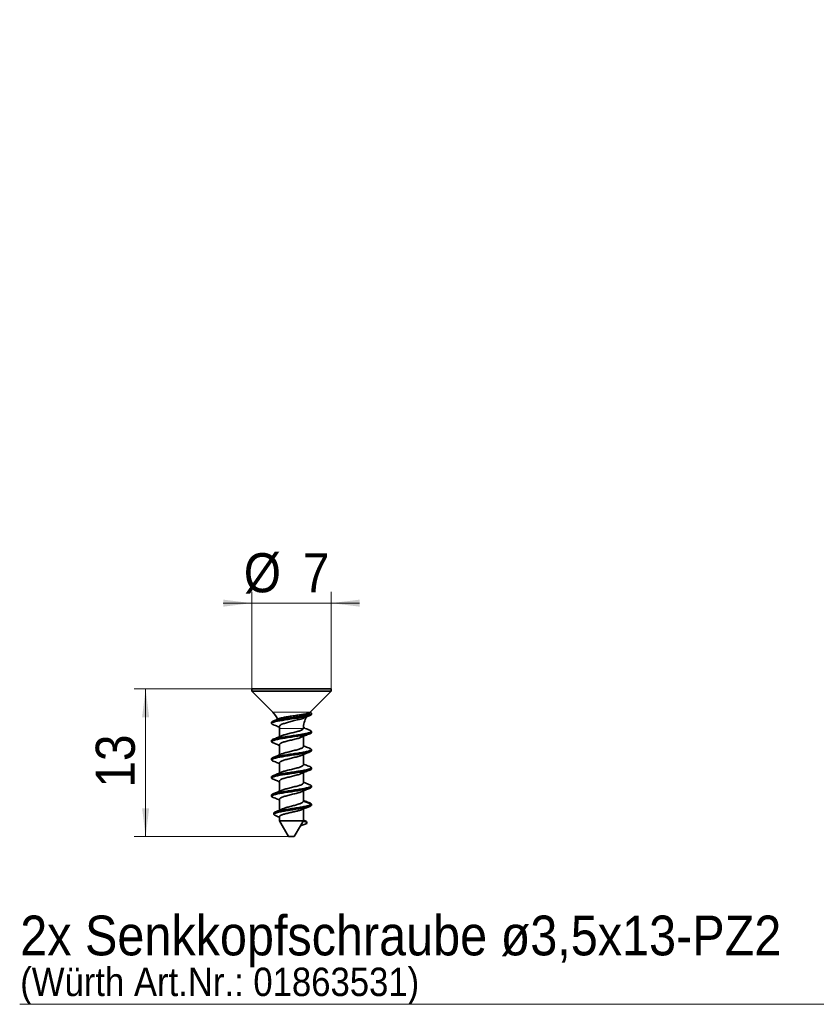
# Model space of a CAD drawing. Header units: millimetres. Extents: x 0 to 594, y 0 to 420.
# Tile 25 of 73: x 176 to 246, y 107 to 194. Entities that reach past the tile are written whole.
import ezdxf

# ---------------------------------------------------------------- set-up
doc = ezdxf.new("R2010")
doc.units = ezdxf.units.MM
doc.linetypes.add('SLD-Durchgehend', pattern=[0])
doc.styles.add('SLDTEXTSTYLE0', font='GOTHIC.TTF', dxfattribs={"width": 0.913})
doc.dimstyles.new('SLDDIMSTYLE10', dxfattribs={"dimtxt": 3.439583, "dimasz": 2.5, "dimexe": 0, "dimexo": 0.0625, "dimgap": 0.859896, "dimtad": 1, "dimrnd": 1e-09, "dimzin": 12, "dimdsep": 46, "dimtxsty": 'SLDTEXTSTYLE0', "dimsah": 1, "dimcen": 0.09, "dimadec": 0, "dimazin": 3, "dimtfac": 1, "dimtmove": 0, "dimatfit": 0, "dimfxl": 1, "dimfrac": 2, "dimtolj": 1, "dimtzin": 12, "dimarcsym": 0})
doc.dimstyles.new('SLDDIMSTYLE11', dxfattribs={"dimtxt": 3.439583, "dimasz": 2.5, "dimexe": 0, "dimexo": 0.0625, "dimgap": 0.859896, "dimtad": 1, "dimrnd": 1e-09, "dimzin": 12, "dimdsep": 46, "dimtxsty": 'SLDTEXTSTYLE0', "dimsah": 1, "dimcen": 0.09, "dimadec": 0, "dimazin": 3, "dimtfac": 1, "dimtofl": 0, "dimtmove": 0, "dimatfit": 3, "dimfxl": 1, "dimfrac": 2, "dimtolj": 1, "dimtzin": 12, "dimarcsym": 0})
doc.dimstyles.new('SLDDIMSTYLE7', dxfattribs={"dimtxt": 3.439583, "dimasz": 2.5, "dimexe": 0, "dimexo": 0.0625, "dimgap": 0.859896, "dimtad": 1, "dimdec": 4, "dimlfac": 4, "dimzin": 12, "dimdsep": 46, "dimtxsty": 'SLDTEXTSTYLE0', "dimsah": 1, "dimcen": 0.09, "dimazin": 3, "dimtfac": 1, "dimtofl": 0, "dimtmove": 0, "dimatfit": 3, "dimfxl": 1, "dimfrac": 2, "dimtolj": 1, "dimtzin": 12, "dimarcsym": 0})

# ---------------------------------------------------------------- blocks, each defined once
blk = doc.blocks.new('_D_17')
at = {"color": 150, "linetype": 'SLD-Durchgehend', "lineweight": 18}
for centre, radius, start, end in [((290.293, 219.984), 44.443, 163, 270), ((256.779, 195.141), 6.11, 98.97234, 152.10245), ((255.924, 196.339), 6.11, 278.97234, 332.10245)]:
    blk.add_arc(centre, radius, start, end, dxfattribs=at)
for points in [[(247.791, 232.978), (246.829, 230.649), (247.427, 230.485)], [(290.293, 175.54), (287.802, 175.921), (287.785, 175.301)]]:
    blk.add_solid(points, dxfattribs=at)
at = {"color": 150, "linetype": 'SLD-Durchgehend', "lineweight": 18, "insert": (254.954, 200.554), "char_height": 3.4396, "attachment_point": 1, "rotation": 305.5374, "style": 'SLDTEXTSTYLE0'}
blk.add_mtext('107°', dxfattribs=at)
blk = doc.blocks.new('SW_NOTE_0_20')
at = {"color": 0, "linetype": 'SLD-Durchgehend', "lineweight": 0}
for p, q in [((-0.049, -3.333), (76.686, -3.333)), ((76.686, -3.333), (-0.049, -3.333)), ((-0.049, -3.333), (76.686, -3.333)), ((76.686, -3.333), (-0.049, -3.333)), ((-0.049, -3.333), (76.686, -3.333)), ((76.686, -3.333), (-0.049, -3.333))]:
    blk.add_line(p, q, dxfattribs=at)
at = {"color": 0, "linetype": 'Continuous', "lineweight": 0, "attachment_point": 1, "style": 'SLDTEXTSTYLE0'}
for s, insert, char_height in [('2x Senkkopfschraube ø3,5x13-PZ2 ', (0, 4.471), 3.5), ('(Würth Art.Nr.: 01863531)', (0, -0.107), 2.5)]:
    blk.add_mtext(s, dxfattribs=dict(at, insert=insert, char_height=char_height))
blk = doc.blocks.new('_D_26')
at = {"color": 150, "linetype": 'SLD-Durchgehend', "lineweight": 0}
for p, q in [((196.03, 135.176), (185.696, 135.176)), ((186.696, 122.176), (186.696, 135.176)), ((199.78, 122.176), (185.696, 122.176))]:
    blk.add_line(p, q, dxfattribs=at)
at = {"color": 150, "linetype": 'SLD-Durchgehend', "lineweight": 18}
for points in [[(186.696, 135.176), (186.386, 132.676), (187.006, 132.676)], [(186.696, 122.176), (187.006, 124.676), (186.386, 124.676)]]:
    blk.add_solid(points, dxfattribs=at)
at = {"color": 150, "linetype": 'SLD-Durchgehend', "lineweight": 18, "insert": (182.303, 126.49), "char_height": 3.4396, "attachment_point": 1, "rotation": 90, "style": 'SLDTEXTSTYLE0'}
blk.add_mtext('13', dxfattribs=at)
blk = doc.blocks.new('_D_27')
at = {"color": 150, "linetype": 'SLD-Durchgehend', "lineweight": 0}
for p, q in [((196.031, 135.177), (196.031, 143.716)), ((203.031, 135.177), (203.031, 143.716)), ((196.031, 142.716), (193.531, 142.716)), ((203.031, 142.716), (196.031, 142.716)), ((203.031, 142.716), (205.531, 142.716))]:
    blk.add_line(p, q, dxfattribs=at)
at = {"color": 150, "linetype": 'SLD-Durchgehend', "lineweight": 18}
for points in [[(196.031, 142.716), (193.531, 143.026), (193.531, 142.406)], [(203.031, 142.716), (205.531, 142.406), (205.531, 143.026)]]:
    blk.add_solid(points, dxfattribs=at)
at = {"color": 150, "linetype": 'SLD-Durchgehend', "lineweight": 18, "attachment_point": 1, "style": 'SLDTEXTSTYLE0'}
for s, insert, char_height in [('%%c', (195.34, 147.11), 3.4396), ('7', (200.531, 147.11), 3.44)]:
    blk.add_mtext(s, dxfattribs=dict(at, insert=insert, char_height=char_height))

msp = doc.modelspace()

# ---------------------------------------------------------------- linework, layer by layer
at = {"color": 7, "linetype": 'SLD-Durchgehend', "lineweight": 35}
for p, q in [((196.031454, 135.17595), (196.031454, 134.97595)), ((203.031454, 135.17595), (196.031454, 135.17595)), ((203.031454, 134.97595), (203.031454, 135.17595)), ((196.031454, 134.97595), (197.895668, 133.111737)), ((203.031454, 134.97595), (196.031454, 134.97595)), ((201.16724, 133.111737), (203.031454, 134.97595)), ((201.281085, 132.929449), (201.281085, 133.038908)), ((197.781824, 132.238908), (197.781824, 132.129449)), ((198.481454, 131.697523), (198.481454, 130.970038)), ((200.581454, 130.0947), (200.581454, 130.999991)), ((201.281085, 131.329449), (201.281085, 131.438908)), ((197.781824, 130.638908), (197.781824, 130.529449)), ((198.481454, 130.27595), (198.481454, 129.370038)), ((200.581454, 128.4947), (200.581454, 129.399991)), ((201.281085, 129.729449), (201.281085, 129.838908)), ((197.781824, 129.038908), (197.781824, 128.929449)), ((198.481454, 128.67595), (198.481454, 127.770038)), ((201.281085, 128.129449), (201.281085, 128.238908)), ((197.781824, 127.438908), (197.781824, 127.329449)), ((200.581454, 126.8947), (200.581454, 127.799991)), ((198.481454, 127.07595), (198.481454, 126.170038)), ((201.281085, 126.529449), (201.281085, 126.638908)), ((197.781824, 125.838908), (197.781824, 125.729449)), ((200.581454, 125.2947), (200.581454, 126.199991)), ((198.481454, 125.47595), (198.481454, 124.508124)), ((201.281085, 125.038908), (200.581454, 125.2947)), ((201.281085, 124.929449), (201.281085, 125.038908)), ((197.980046, 124.249134), (197.980046, 124.139675)), ((198.481454, 123.948272), (198.481454, 123.561591)), ((200.581454, 123.561591), (200.581454, 124.613341)), ((198.481454, 123.561591), (199.281454, 122.17595)), ((200.581454, 123.561591), (198.481454, 123.561591)), ((199.781454, 122.17595), (200.332427, 123.130263)), ((200.57538, 123.55107), (200.332427, 123.130263)), ((200.332427, 123.130263), (200.88216, 123.329449)), ((200.57538, 123.55107), (200.581454, 123.561591)), ((200.88216, 123.438908), (200.57538, 123.55107)), ((200.74111, 123.56728), (200.581454, 123.635363)), ((200.873507, 123.359373), (200.88216, 123.329449)), ((200.879946, 123.359332), (200.879946, 123.468791)), ((200.88216, 123.329449), (200.88216, 123.438908)), ((199.781454, 122.17595), (199.281454, 122.17595))]:
    msp.add_line(p, q, dxfattribs=at)
at = {"color": 7, "linetype": 'SLD-Durchgehend', "lineweight": 18}
for p, q in [((201.16724, 133.111737), (197.895668, 133.111737)), ((200.581376, 131.697523), (198.481454, 131.697523))]:
    msp.add_line(p, q, dxfattribs=at)
at = {"color": 7, "linetype": 'SLD-Durchgehend', "lineweight": 35, "flags": 128}
for points in [[(197.922712, 132.029801), (197.865251, 132.052629), (197.802203, 132.09275), (197.781824, 132.129449), (197.802203, 132.166148), (197.865251, 132.206269), (197.971556, 132.248502), (198.118402, 132.291282), (198.299937, 132.332976), (198.507934, 132.372085), (198.73397, 132.407902), (198.983054, 132.445866), (199.251973, 132.486852), (199.531454, 132.529449), (199.810935, 132.572046), (200.079854, 132.613032), (200.328938, 132.650996), (200.554974, 132.686813), (200.762971, 132.725922), (200.944507, 132.767616), (201.091352, 132.810396), (201.197657, 132.852629), (201.260705, 132.89275), (201.281085, 132.929449), (201.281085, 132.929449)], [(197.922712, 130.429801), (197.865251, 130.452629), (197.802203, 130.49275), (197.781824, 130.529449), (197.802203, 130.566148), (197.865251, 130.606269), (197.971556, 130.648502), (198.118402, 130.691282), (198.299937, 130.732976), (198.507934, 130.772085), (198.73397, 130.807902), (198.983054, 130.845866), (199.251973, 130.886852), (199.531454, 130.929449), (199.810935, 130.972046), (200.079854, 131.013032), (200.328938, 131.050996), (200.554974, 131.086813), (200.762971, 131.125922), (200.944507, 131.167616), (201.091352, 131.210396), (201.197657, 131.252629), (201.260705, 131.29275), (201.281085, 131.329449), (201.281085, 131.329449)], [(197.922712, 128.829801), (197.865251, 128.852629), (197.802203, 128.89275), (197.781824, 128.929449), (197.802203, 128.966148), (197.865251, 129.006269), (197.971556, 129.048502), (198.118402, 129.091282), (198.299937, 129.132976), (198.507934, 129.172085), (198.73397, 129.207902), (198.983054, 129.245866), (199.251973, 129.286852), (199.531454, 129.329449), (199.810935, 129.372046), (200.079854, 129.413032), (200.328938, 129.450996), (200.554974, 129.486813), (200.762971, 129.525922), (200.944507, 129.567616), (201.091352, 129.610396), (201.197657, 129.652629), (201.260705, 129.69275), (201.281085, 129.729449), (201.281085, 129.729449)], [(197.922712, 127.229801), (197.865251, 127.252629), (197.802203, 127.29275), (197.781824, 127.329449), (197.802203, 127.366148), (197.865251, 127.406269), (197.971556, 127.448502), (198.118402, 127.491282), (198.299937, 127.532976), (198.507934, 127.572085), (198.73397, 127.607902), (198.983054, 127.645866), (199.251973, 127.686852), (199.531454, 127.729449), (199.810935, 127.772046), (200.079854, 127.813032), (200.328938, 127.850996), (200.554974, 127.886813), (200.762971, 127.925922), (200.944507, 127.967616), (201.091352, 128.010396), (201.197657, 128.052629), (201.260705, 128.09275), (201.281085, 128.129449), (201.281085, 128.129449)], [(197.922712, 125.629801), (197.865251, 125.652629), (197.802203, 125.69275), (197.781824, 125.729449), (197.802203, 125.766148), (197.865251, 125.806269), (197.971556, 125.848502), (198.118402, 125.891282), (198.299937, 125.932976), (198.507934, 125.972085), (198.73397, 126.007902), (198.983054, 126.045866), (199.251973, 126.086852), (199.531454, 126.129449), (199.810935, 126.172046), (200.079854, 126.213032), (200.328938, 126.250996), (200.554974, 126.286813), (200.762971, 126.325922), (200.944507, 126.367616), (201.091352, 126.410396), (201.197657, 126.452629), (201.260705, 126.49275), (201.281085, 126.529449), (201.281085, 126.529449)]]:
    msp.add_lwpolyline(points, dxfattribs=at)
at = {"color": 7, "linetype": 'SLD-Durchgehend', "lineweight": 35}
for centre, start, end in [((196.481454, 131.697523), 23.61411105, 45), ((202.581454, 131.697523), 149.13350345, 180), ((202.581454, 131.697523), 135, 136.03382527), ((196.481454, 131.697523), 0, 5.20043215)]:
    msp.add_arc(centre, 2, start, end, dxfattribs=at)
for points, knots in [([(197.781824, 132.238908), (197.785775, 132.250973), (197.793798, 132.275471), (197.859284, 132.315779), (197.964915, 132.35795), (198.111899, 132.40075), (198.293364, 132.442374), (198.501685, 132.481773), (198.732439, 132.517177), (198.983122, 132.555321), (199.252035, 132.596324), (199.531454, 132.638908), (199.810873, 132.681491), (200.079787, 132.722495), (200.330469, 132.760639), (200.561226, 132.796042), (200.769533, 132.835442), (200.95105, 132.877066), (201.097839, 132.919866), (201.204192, 132.962036), (201.267056, 133.002348), (201.288503, 133.038895), (201.264985, 133.07552), (201.227441, 133.10437), (201.185218, 133.120733), (201.178745, 133.123241)], [0, 0, 0, 0, 0.043853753, 0.089049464, 0.135050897, 0.181258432, 0.227055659, 0.271859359, 0.315361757, 0.359716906, 0.405244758, 0.45138338, 0.497522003, 0.543049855, 0.587405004, 0.630907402, 0.675711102, 0.721508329, 0.767715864, 0.813717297, 0.858913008, 0.902766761, 0.946620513, 0.991816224, 1, 1, 1, 1]), ([(198.460787, 132.561202), (198.412842, 132.540546), (198.233727, 132.463379), (198.049442, 132.390557), (197.914488, 132.337229)], [0, 0, 0, 0, 0.267681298, 1, 1, 1, 1]), ([(198.461756, 132.559144), (198.467265, 132.561834), (198.500252, 132.577941), (198.592751, 132.606109), (198.738324, 132.64295), (198.911614, 132.67518), (199.104129, 132.708541), (199.314344, 132.743924), (199.542579, 132.780691), (199.779642, 132.817192), (200.016247, 132.852196), (200.240408, 132.883393), (200.449509, 132.913512), (200.643432, 132.946349), (200.818764, 132.98066), (200.965579, 133.015209), (201.071434, 133.048335), (201.131182, 133.072434), (201.137015, 133.085353), (201.138541, 133.088734)], [0, 0, 0, 0, 0.011994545, 0.071813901, 0.130009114, 0.189929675, 0.247900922, 0.307274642, 0.370516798, 0.435584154, 0.498941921, 0.564169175, 0.626901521, 0.691097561, 0.760729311, 0.832355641, 0.902379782, 0.97445624, 1, 1, 1, 1]), ([(200.631236, 132.62389), (200.59809, 132.610099), (200.517077, 132.576393), (200.351104, 132.522537), (200.147549, 132.467459), (199.922614, 132.412563), (199.700084, 132.355088), (199.482662, 132.298146), (199.279769, 132.2441), (199.084229, 132.19093), (198.907126, 132.143821), (198.7548, 132.092342), (198.63545, 132.040413), (198.546054, 131.988261), (198.492399, 131.938305), (198.468861, 131.902285), (198.475411, 131.883103), (198.476869, 131.878833)], [0, 0, 0, 0, 0.05439972, 0.13296112, 0.213887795, 0.290823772, 0.370629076, 0.43912574, 0.509548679, 0.578991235, 0.650558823, 0.717673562, 0.786940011, 0.85104885, 0.916985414, 0.981517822, 1, 1, 1, 1]), ([(200.632225, 132.621543), (200.671533, 132.63834), (200.840227, 132.710429), (201.013813, 132.778408), (201.146952, 132.830548)], [0, 0, 0, 0, 0.233010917, 1, 1, 1, 1]), ([(197.916768, 132.030229), (198.049632, 131.978108), (198.236583, 131.904769), (198.418252, 131.827008), (198.47081, 131.804512)], [0, 0, 0, 0, 0.7106944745, 1, 1, 1, 1]), ([(198.666392, 131.048668), (198.706367, 131.065338), (198.787354, 131.099111), (198.945588, 131.146795), (199.125623, 131.191388), (199.322788, 131.241768), (199.531445, 131.2947), (199.740156, 131.347631), (199.937165, 131.398014), (200.117755, 131.442594), (200.276807, 131.491216), (200.409744, 131.543551), (200.508729, 131.596885), (200.568196, 131.648205), (200.581997, 131.680835), (200.581411, 131.696583), (200.581376, 131.697523)], [0, 0, 0, 0, 0.074081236, 0.150083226, 0.224244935, 0.301168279, 0.379812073, 0.458455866, 0.53537921, 0.609540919, 0.68554291, 0.763797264, 0.842637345, 0.920315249, 0.995242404, 1, 1, 1, 1]), ([(201.148736, 131.537104), (201.013729, 131.590485), (200.823904, 131.665541), (200.6394, 131.745076), (200.586119, 131.768044)], [0, 0, 0, 0, 0.711219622, 1, 1, 1, 1]), ([(197.781824, 130.638908), (197.785775, 130.650973), (197.793798, 130.675471), (197.859284, 130.715779), (197.964915, 130.75795), (198.111899, 130.80075), (198.293364, 130.842374), (198.501685, 130.881773), (198.732439, 130.917177), (198.983122, 130.955321), (199.252035, 130.996324), (199.531454, 131.038908), (199.810873, 131.081491), (200.079787, 131.122495), (200.330469, 131.160639), (200.561226, 131.196042), (200.769534, 131.235442), (200.951048, 131.277066), (201.097845, 131.319865), (201.204172, 131.362036), (201.267129, 131.402346), (201.28824, 131.438901), (201.26598, 131.475496), (201.21836, 131.509065), (201.162133, 131.530241), (201.142761, 131.537537)], [0, 0, 0, 0, 0.043181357, 0.087684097, 0.132980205, 0.178479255, 0.223574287, 0.267691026, 0.310526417, 0.354201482, 0.39903127, 0.444462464, 0.489893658, 0.534723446, 0.578398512, 0.621233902, 0.665350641, 0.710445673, 0.755944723, 0.801240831, 0.845743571, 0.888924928, 0.932106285, 0.976609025, 1, 1, 1, 1]), ([(198.668262, 131.04991), (198.551565, 130.999342), (198.303955, 130.892048), (198.049186, 130.790773), (197.914488, 130.737229)], [0, 0, 0, 0, 0.471295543, 1, 1, 1, 1]), ([(198.481454, 130.27595), (198.485205, 130.291198), (198.492845, 130.322254), (198.554696, 130.373818), (198.653026, 130.427085), (198.786137, 130.479438), (198.945144, 130.528056), (199.125746, 130.572636), (199.322752, 130.62302), (199.531464, 130.67595), (199.740118, 130.728882), (199.937291, 130.779262), (200.1173, 130.823856), (200.274467, 130.871183), (200.354609, 130.904582), (200.393717, 130.920881)], [0, 0, 0, 0, 0.075410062, 0.153588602, 0.232936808, 0.311695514, 0.388187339, 0.462827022, 0.540246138, 0.619396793, 0.698547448, 0.775966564, 0.850606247, 0.927098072, 1, 1, 1, 1]), ([(200.392192, 130.919653), (200.511047, 130.970803), (200.758981, 131.077503), (201.014121, 131.17815), (201.146952, 131.230548)], [0, 0, 0, 0, 0.479383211, 1, 1, 1, 1]), ([(197.781824, 129.038908), (197.785775, 129.050973), (197.793798, 129.075471), (197.859284, 129.115779), (197.964915, 129.15795), (198.111899, 129.20075), (198.293364, 129.242374), (198.501685, 129.281773), (198.732439, 129.317177), (198.983122, 129.355321), (199.252035, 129.396324), (199.531454, 129.438908), (199.810873, 129.481491), (200.079787, 129.522495), (200.330469, 129.560639), (200.561226, 129.596042), (200.769534, 129.635442), (200.951048, 129.677066), (201.097845, 129.719865), (201.204172, 129.762036), (201.267129, 129.802346), (201.28824, 129.838901), (201.26598, 129.875496), (201.21836, 129.909065), (201.162133, 129.930241), (201.142761, 129.937537)], [0, 0, 0, 0, 0.043181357, 0.087684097, 0.132980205, 0.178479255, 0.223574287, 0.267691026, 0.310526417, 0.354201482, 0.39903127, 0.444462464, 0.489893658, 0.534723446, 0.578398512, 0.621233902, 0.665350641, 0.710445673, 0.755944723, 0.801240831, 0.845743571, 0.888924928, 0.932106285, 0.976609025, 1, 1, 1, 1]), ([(197.916768, 130.430229), (198.049615, 130.378093), (198.240182, 130.303306), (198.425365, 130.224011), (198.481454, 130.199994)], [0, 0, 0, 0, 0.697117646, 1, 1, 1, 1]), ([(198.666392, 129.448668), (198.706367, 129.465338), (198.787354, 129.499111), (198.945588, 129.546795), (199.125623, 129.591388), (199.322788, 129.641768), (199.531445, 129.6947), (199.740156, 129.747631), (199.937162, 129.798014), (200.117764, 129.842595), (200.276771, 129.891213), (200.409882, 129.943565), (200.508212, 129.996833), (200.570063, 130.048396), (200.577703, 130.079452), (200.581454, 130.0947)], [0, 0, 0, 0, 0.074435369, 0.150800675, 0.225316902, 0.302607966, 0.381627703, 0.460647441, 0.537938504, 0.612454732, 0.688820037, 0.767448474, 0.846665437, 0.924714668, 1, 1, 1, 1]), ([(201.148736, 129.937104), (201.013736, 129.990492), (200.822326, 130.066187), (200.636283, 130.1464), (200.581454, 130.170039)], [0, 0, 0, 0, 0.705291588, 1, 1, 1, 1]), ([(198.668262, 129.44991), (198.551565, 129.399342), (198.303955, 129.292048), (198.049186, 129.190773), (197.914488, 129.137229)], [0, 0, 0, 0, 0.4712955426, 1, 1, 1, 1]), ([(198.481454, 128.67595), (198.485205, 128.691198), (198.492845, 128.722254), (198.554696, 128.773818), (198.653026, 128.827085), (198.786137, 128.879438), (198.945144, 128.928056), (199.125746, 128.972636), (199.322752, 129.02302), (199.531464, 129.07595), (199.740118, 129.128882), (199.937291, 129.179262), (200.1173, 129.223856), (200.274467, 129.271183), (200.354609, 129.304582), (200.393717, 129.320881)], [0, 0, 0, 0, 0.075410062, 0.153588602, 0.232936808, 0.311695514, 0.388187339, 0.462827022, 0.540246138, 0.619396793, 0.698547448, 0.775966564, 0.850606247, 0.927098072, 1, 1, 1, 1]), ([(200.392192, 129.319653), (200.511047, 129.370803), (200.758981, 129.477503), (201.014121, 129.57815), (201.146952, 129.630548)], [0, 0, 0, 0, 0.479383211, 1, 1, 1, 1]), ([(197.781824, 127.438908), (197.785775, 127.450973), (197.793798, 127.475471), (197.859284, 127.515779), (197.964915, 127.55795), (198.111899, 127.60075), (198.293364, 127.642374), (198.501685, 127.681773), (198.732439, 127.717177), (198.983122, 127.755321), (199.252035, 127.796324), (199.531454, 127.838908), (199.810873, 127.881491), (200.079787, 127.922495), (200.330469, 127.960639), (200.561226, 127.996042), (200.769534, 128.035442), (200.951048, 128.077066), (201.097845, 128.119865), (201.204172, 128.162036), (201.267129, 128.202346), (201.28824, 128.238901), (201.26598, 128.275496), (201.21836, 128.309065), (201.162133, 128.330241), (201.142761, 128.337537)], [0, 0, 0, 0, 0.043181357, 0.087684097, 0.132980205, 0.178479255, 0.223574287, 0.267691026, 0.310526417, 0.354201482, 0.39903127, 0.444462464, 0.489893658, 0.534723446, 0.578398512, 0.621233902, 0.665350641, 0.710445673, 0.755944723, 0.801240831, 0.845743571, 0.888924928, 0.932106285, 0.976609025, 1, 1, 1, 1]), ([(197.916768, 128.830229), (198.049615, 128.778093), (198.240182, 128.703306), (198.425365, 128.624011), (198.481454, 128.599994)], [0, 0, 0, 0, 0.697117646, 1, 1, 1, 1]), ([(198.666392, 127.848668), (198.706367, 127.865338), (198.787354, 127.899111), (198.945588, 127.946795), (199.125623, 127.991388), (199.322788, 128.041768), (199.531445, 128.0947), (199.740156, 128.147631), (199.937162, 128.198014), (200.117764, 128.242595), (200.276771, 128.291213), (200.409882, 128.343565), (200.508212, 128.396833), (200.570063, 128.448396), (200.577703, 128.479452), (200.581454, 128.4947)], [0, 0, 0, 0, 0.074435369, 0.150800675, 0.225316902, 0.302607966, 0.381627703, 0.460647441, 0.537938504, 0.612454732, 0.688820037, 0.767448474, 0.846665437, 0.924714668, 1, 1, 1, 1]), ([(201.148736, 128.337104), (201.013736, 128.390492), (200.822326, 128.466187), (200.636283, 128.5464), (200.581454, 128.570039)], [0, 0, 0, 0, 0.705291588, 1, 1, 1, 1]), ([(198.668262, 127.84991), (198.551565, 127.799342), (198.303955, 127.692048), (198.049186, 127.590773), (197.914488, 127.537229)], [0, 0, 0, 0, 0.471295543, 1, 1, 1, 1]), ([(198.481454, 127.07595), (198.485205, 127.091198), (198.492845, 127.122254), (198.554696, 127.173818), (198.653026, 127.227085), (198.786137, 127.279438), (198.945144, 127.328056), (199.125746, 127.372636), (199.322752, 127.42302), (199.531464, 127.47595), (199.740118, 127.528882), (199.937291, 127.579262), (200.1173, 127.623856), (200.274467, 127.671183), (200.354609, 127.704582), (200.393717, 127.720881)], [0, 0, 0, 0, 0.075410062, 0.153588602, 0.232936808, 0.311695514, 0.388187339, 0.462827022, 0.540246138, 0.619396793, 0.698547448, 0.775966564, 0.850606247, 0.927098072, 1, 1, 1, 1]), ([(200.392192, 127.719653), (200.511047, 127.770803), (200.758981, 127.877503), (201.014121, 127.97815), (201.146952, 128.030548)], [0, 0, 0, 0, 0.479383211, 1, 1, 1, 1]), ([(197.781824, 125.838908), (197.785775, 125.850973), (197.793798, 125.875471), (197.859284, 125.915779), (197.964915, 125.95795), (198.111899, 126.00075), (198.293364, 126.042374), (198.501685, 126.081773), (198.732439, 126.117177), (198.983122, 126.155321), (199.252035, 126.196324), (199.531454, 126.238908), (199.810873, 126.281491), (200.079787, 126.322495), (200.330469, 126.360639), (200.561226, 126.396042), (200.769534, 126.435442), (200.951048, 126.477066), (201.097845, 126.519865), (201.204172, 126.562036), (201.267129, 126.602346), (201.28824, 126.638901), (201.26598, 126.675496), (201.21836, 126.709065), (201.162133, 126.730241), (201.142761, 126.737537)], [0, 0, 0, 0, 0.043181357, 0.087684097, 0.132980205, 0.178479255, 0.223574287, 0.267691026, 0.310526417, 0.354201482, 0.39903127, 0.444462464, 0.489893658, 0.534723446, 0.578398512, 0.621233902, 0.665350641, 0.710445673, 0.755944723, 0.801240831, 0.845743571, 0.888924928, 0.932106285, 0.976609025, 1, 1, 1, 1]), ([(197.916768, 127.230229), (198.049615, 127.178093), (198.240182, 127.103306), (198.425365, 127.024011), (198.481454, 126.999994)], [0, 0, 0, 0, 0.697117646, 1, 1, 1, 1]), ([(198.666392, 126.248668), (198.706367, 126.265338), (198.787354, 126.299111), (198.945588, 126.346795), (199.125623, 126.391388), (199.322788, 126.441768), (199.531445, 126.4947), (199.740156, 126.547631), (199.937162, 126.598014), (200.117764, 126.642595), (200.276771, 126.691213), (200.409882, 126.743565), (200.508212, 126.796833), (200.570063, 126.848396), (200.577703, 126.879452), (200.581454, 126.8947)], [0, 0, 0, 0, 0.074435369, 0.150800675, 0.225316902, 0.302607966, 0.381627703, 0.460647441, 0.537938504, 0.612454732, 0.688820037, 0.767448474, 0.846665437, 0.924714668, 1, 1, 1, 1]), ([(201.148736, 126.737104), (201.013736, 126.790492), (200.822326, 126.866187), (200.636283, 126.9464), (200.581454, 126.970039)], [0, 0, 0, 0, 0.705291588, 1, 1, 1, 1]), ([(198.668262, 126.24991), (198.551565, 126.199342), (198.303955, 126.092048), (198.049186, 125.990773), (197.914488, 125.937229)], [0, 0, 0, 0, 0.471295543, 1, 1, 1, 1]), ([(197.916768, 125.630229), (198.049615, 125.578093), (198.240182, 125.503306), (198.425365, 125.424011), (198.481454, 125.399994)], [0, 0, 0, 0, 0.697117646, 1, 1, 1, 1]), ([(198.481454, 125.47595), (198.485205, 125.491198), (198.492845, 125.522254), (198.554696, 125.573818), (198.653026, 125.627085), (198.786137, 125.679438), (198.945144, 125.728056), (199.125746, 125.772636), (199.322752, 125.82302), (199.531464, 125.87595), (199.740118, 125.928882), (199.937291, 125.979262), (200.1173, 126.023856), (200.274467, 126.071183), (200.354609, 126.104582), (200.393717, 126.120881)], [0, 0, 0, 0, 0.075410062, 0.153588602, 0.232936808, 0.311695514, 0.388187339, 0.462827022, 0.540246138, 0.619396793, 0.698547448, 0.775966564, 0.850606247, 0.927098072, 1, 1, 1, 1]), ([(200.392192, 126.119653), (200.511047, 126.170803), (200.758981, 126.277503), (201.014121, 126.37815), (201.146952, 126.430548)], [0, 0, 0, 0, 0.4793832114, 1, 1, 1, 1]), ([(201.281085, 124.929449), (201.273451, 124.916103), (201.258239, 124.889509), (201.181305, 124.849457), (201.068828, 124.8095), (200.919899, 124.769537), (200.738733, 124.729571), (200.528763, 124.689563), (200.296917, 124.649549), (200.049453, 124.609567), (199.792362, 124.56957), (199.531731, 124.529579), (199.274359, 124.489567), (199.026657, 124.449552), (198.794059, 124.409571), (198.581807, 124.369571), (198.380039, 124.326303), (198.203968, 124.279624), (198.068688, 124.229629), (197.990242, 124.179649), (197.969759, 124.129672), (198.018096, 124.079604), (198.073919, 124.045876), (198.125806, 124.028719), (198.12691, 124.028353)], [0, 0, 0, 0, 0.047323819, 0.094294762, 0.140984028, 0.187400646, 0.233567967, 0.279467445, 0.325106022, 0.370511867, 0.415654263, 0.460522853, 0.505103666, 0.549423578, 0.593510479, 0.637334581, 0.680885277, 0.734889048, 0.788504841, 0.841736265, 0.894539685, 0.946898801, 0.998869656, 1, 1, 1, 1]), ([(201.281085, 125.038908), (201.273451, 125.025561), (201.258239, 124.998968), (201.181305, 124.958915), (201.068828, 124.918959), (200.919899, 124.878996), (200.738733, 124.83903), (200.528763, 124.799022), (200.296917, 124.759008), (200.049453, 124.719026), (199.792362, 124.679029), (199.531731, 124.639038), (199.274359, 124.599026), (199.026656, 124.55901), (198.794064, 124.519029), (198.581789, 124.47903), (198.380113, 124.435762), (198.203622, 124.389085), (198.069959, 124.339079), (197.991237, 124.292503), (197.986935, 124.262381), (197.985036, 124.249086)], [0, 0, 0, 0, 0.053546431, 0.106693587, 0.159522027, 0.212041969, 0.264279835, 0.316214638, 0.367854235, 0.419230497, 0.47030867, 0.521077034, 0.571519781, 0.621667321, 0.671551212, 0.721137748, 0.770414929, 0.831519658, 0.892185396, 0.952416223, 1, 1, 1, 1]), ([(200.581454, 125.2947), (200.57826, 125.278206), (200.571772, 125.244709), (200.52014, 125.195128), (200.439928, 125.145976), (200.333177, 125.098015), (200.201237, 125.049253), (200.050286, 125.000614), (199.882037, 124.95185), (199.704592, 124.903858), (199.520296, 124.855401), (199.338137, 124.806799), (199.160312, 124.757851), (198.994672, 124.709718), (198.845841, 124.66135), (198.743912, 124.624609), (198.700621, 124.603716), (198.691503, 124.599316)], [0, 0, 0, 0, 0.070925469, 0.144044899, 0.212827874, 0.28360851, 0.352340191, 0.423062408, 0.491839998, 0.562613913, 0.631355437, 0.702089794, 0.770848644, 0.841600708, 0.910363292, 0.98112168, 1, 1, 1, 1]), ([(200.423734, 124.547248), (200.48214, 124.571896), (200.623217, 124.631433), (200.862612, 124.727375), (201.044034, 124.798016), (201.141087, 124.835807)], [0, 0, 0, 0, 0.247293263, 0.597330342, 1, 1, 1, 1]), ([(201.148736, 125.137104), (201.013736, 125.190492), (200.822326, 125.266187), (200.636283, 125.3464), (200.581454, 125.370039)], [0, 0, 0, 0, 0.7052915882, 1, 1, 1, 1]), ([(201.281085, 125.038908), (201.276765, 125.05098), (201.267994, 125.075494), (201.21812, 125.109065), (201.162071, 125.130241), (201.142761, 125.137537)], [0, 0, 0, 0, 0.388758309, 0.789412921, 1, 1, 1, 1]), ([(198.691021, 124.600391), (198.639474, 124.577262), (198.523315, 124.525144), (198.329198, 124.442708), (198.186677, 124.38435), (198.111065, 124.353389)], [0, 0, 0, 0, 0.27247947, 0.61402389, 1, 1, 1, 1]), ([(198.126239, 124.02841), (198.208524, 123.996056), (198.327607, 123.949233), (198.445137, 123.900333), (198.481454, 123.885222)], [0, 0, 0, 0, 0.690994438, 1, 1, 1, 1]), ([(198.485423, 123.948272), (198.484505, 123.954208), (198.481558, 123.973279), (198.509873, 124.006179), (198.567948, 124.04603), (198.657268, 124.08605), (198.771231, 124.125681), (198.909011, 124.166095), (199.063941, 124.206134), (199.234361, 124.24625), (199.412094, 124.285853), (199.594936, 124.326), (199.774184, 124.366139), (199.947798, 124.406408), (200.107895, 124.446063), (200.250953, 124.486052), (200.357829, 124.52025), (200.406121, 124.541225), (200.423157, 124.548625)], [0, 0, 0, 0, 0.02969196, 0.095404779, 0.163021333, 0.228760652, 0.296408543, 0.362113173, 0.429720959, 0.495460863, 0.563109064, 0.628816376, 0.696427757, 0.762160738, 0.829800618, 0.895518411, 0.963142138, 1, 1, 1, 1]), ([(200.734139, 123.567735), (200.757815, 123.558153), (200.82228, 123.532062), (200.877514, 123.489182), (200.880615, 123.455621), (200.88216, 123.438908)], [0, 0, 0, 0, 0.225638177, 0.61436415, 1, 1, 1, 1])]:
    msp.add_open_spline(points, degree=3, knots=knots, dxfattribs=at)

# ---------------------------------------------------------------- block references
at = {"color": 7, "linetype": 'Continuous', "lineweight": 0}
msp.add_blockref('SW_NOTE_0_20', (175.659893, 110.761693), dxfattribs=at)

# ---------------------------------------------------------------- dimensions: what is measured, and where the dimension line sits
at = {"color": 150, "linetype": 'SLD-Durchgehend', "lineweight": 18}
dim = msp.add_angular_dim_2l(base=(253.227374, 200.113369), line1=((202.525787, 246.816639), (285.007073, 221.59958)), line2=((290.292691, 190.319601), (290.292691, 142.644601)), text='(<>)', dimstyle='SLDDIMSTYLE7', dxfattribs=at)
dim.commit()
dim.dimension.update_dxf_attribs({"geometry": '_D_17', "text_midpoint": (254.127634, 194.15169), "dimtype": 162})
dim = msp.add_linear_dim(base=(196.031454, 142.716067), p1=(203.031454, 135.17595), p2=(196.031454, 135.17595), text='%%c<>', dimstyle='SLDDIMSTYLE10', dxfattribs=at)
dim.commit()
dim.dimension.update_dxf_attribs({"geometry": '_D_27', "text_midpoint": (199.206238, 142.716067), "dimtype": 160})
dim = msp.add_linear_dim(base=(186.696145, 135.17595), p1=(199.781454, 122.17595), p2=(196.031454, 135.17595), angle=90, dimstyle='SLDDIMSTYLE11', dxfattribs=at)
dim.commit()
dim.dimension.update_dxf_attribs({"geometry": '_D_26', "text_midpoint": (186.696145, 129.03138), "dimtype": 160})

doc.saveas('drawing.dxf')
